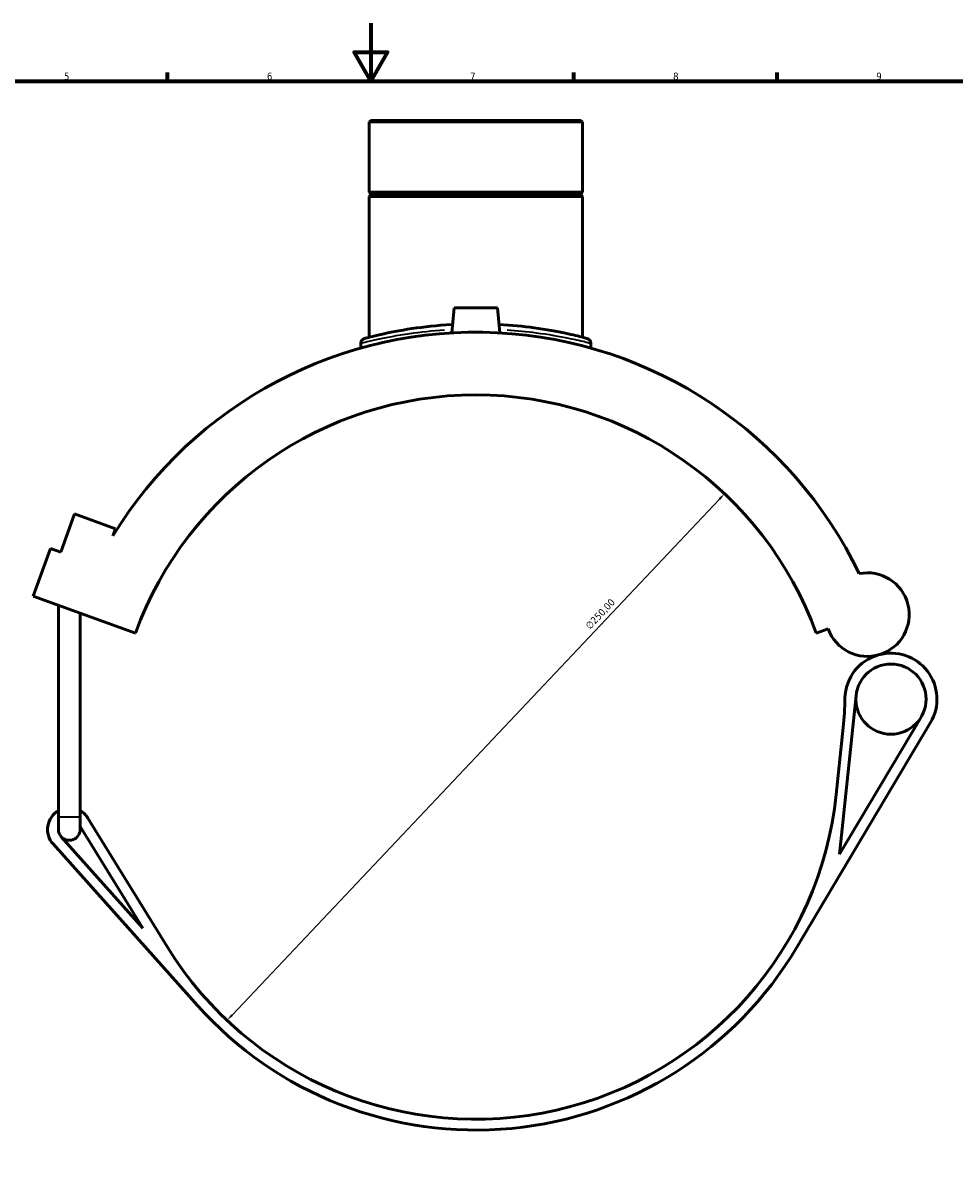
# Model space of a CAD drawing. Header units: millimetres. Extents: x -15 to 1128, y -217 to 1289.
# Tile 5 of 9: x 301 to 622, y 196 to 594. Entities that reach past the tile are written whole.
import ezdxf

# ---------------------------------------------------------------- set-up
doc = ezdxf.new("R2010")
doc.units = ezdxf.units.MM
for name, color, linetype, lineweight in [('Border (ISO)', 7, 'Continuous', 70), ('Dimension (ISO)', 7, 'Continuous', 25), ('Visible (ISO)', 7, 'Continuous', 50), ('Visible Narrow (ISO)', 7, 'Continuous', 35)]:
    doc.layers.add(name, color=color, linetype=linetype, lineweight=lineweight)
doc.styles.add('Note Text (ISO)', font='tahoma.ttf')
doc.dimstyles.new('Default (ISO)', dxfattribs={"dimtxt": 2.5, "dimasz": 2.5, "dimexe": 3.175, "dimexo": 0, "dimgap": 0.762, "dimtad": 1, "dimrnd": 1e-08, "dimzin": 0, "dimtxsty": 'Note Text (ISO)', "dimcen": 0.09, "dimdle": 10, "dimclrd": 256, "dimclre": 256, "dimclrt": 232, "dimazin": 0, "dimtfac": 1.40208, "dimtmove": 0, "dimatfit": 3, "dimfxl": 1, "dimtolj": 1, "dimtzin": 0, "dimlwd": -1, "dimlwe": -1, "dimarcsym": 0})

# ---------------------------------------------------------------- blocks, each defined once
blk = doc.blocks.new('Borders Default Border')
at = {"layer": 'Border (ISO)'}
for p, q in [((350.42, 574), (350.42, 576.9)), ((490.58, 574), (490.58, 576.9)), ((560.67, 574), (560.67, 576.9))]:
    blk.add_line(p, q, dxfattribs=at)
at = {"layer": 'Border (ISO)', "flags": 128}
for points in [[(420.5, 594), (420.5, 574), (414.73, 584), (426.27, 584), (420.5, 574)], [(20, 20), (20, 574), (821, 574), (821, 20), (20, 20)]]:
    blk.add_lwpolyline(points, dxfattribs=at)
at = {"layer": 'Border (ISO)', "color": 232, "true_color": 0xca0064, "char_height": 2.5, "attachment_point": 7, "style": 'Note Text (ISO)'}
for s, insert in [('5', (314.64, 574.35)), ('6', (384.66, 574.35)), ('7', (454.77, 574.4)), ('8', (524.81, 574.34)), ('9', (594.88, 574.35))]:
    blk.add_mtext(s, dxfattribs=dict(at, insert=insert))
blk = doc.blocks.new('*D6')
at = {"layer": 'Defpoints', "color": 0, "transparency": 16777216}
for p in [(542.55, 431.56), (370.91, 249.8)]:
    blk.add_point(p, dxfattribs=at)
at = {"layer": 'Dimension (ISO)', "transparency": 16777216}
blk.add_line((372.62, 251.61), (540.84, 429.74), dxfattribs=at)
for points in [[(540.53, 430.03), (541.14, 429.46), (542.55, 431.56)], [(372.32, 251.9), (372.93, 251.33), (370.91, 249.8)]]:
    blk.add_solid(points, dxfattribs=at)
at = {"layer": 'Dimension (ISO)', "color": 232, "true_color": 0xca0064, "transparency": 16777216, "insert": (494.29, 386.24), "char_height": 2.5, "attachment_point": 1, "rotation": 46.6398, "style": 'Note Text (ISO)'}
blk.add_mtext('\\A1;∅250,00', dxfattribs=at)

msp = doc.modelspace()

# ---------------------------------------------------------------- linework, layer by layer
at = {"layer": 'Visible (ISO)'}
for p, q in [((420.471, 560.427), (419.905, 559.861)), ((493.558, 559.861), (419.905, 559.861)), ((419.905, 559.861), (419.905, 535.594)), ((420.471, 560.427), (492.991, 560.427)), ((492.991, 560.427), (493.558, 559.861)), ((493.558, 559.861), (493.558, 535.594)), ((419.905, 535.594), (493.558, 535.594)), ((420.405, 535.094), (419.905, 535.594)), ((420.405, 534.594), (419.905, 534.094)), ((493.558, 534.094), (419.905, 534.094)), ((419.905, 534.094), (419.905, 485.571)), ((420.405, 535.094), (493.058, 535.094)), ((420.405, 535.094), (420.405, 534.594)), ((493.058, 534.594), (420.405, 534.594)), ((493.058, 535.094), (493.558, 535.594)), ((493.058, 535.094), (493.058, 534.594)), ((493.058, 534.594), (493.558, 534.094)), ((493.558, 534.094), (493.558, 485.571)), ((449.231, 495.677), (448.478, 487.07)), ((464.231, 495.677), (449.231, 495.677)), ((464.231, 495.677), (464.984, 487.07)), ((417.072, 483.52), (417.072, 481.837)), ((496.39, 483.52), (496.39, 481.837)), ((313.54, 411.418), (318.329, 424.573)), ((318.329, 424.573), (332.424, 419.443)), ((332.424, 419.443), (331.533, 416.994)), ((304.031, 396.256), (310.017, 412.7)), ((310.017, 412.7), (313.54, 411.418)), ((304.031, 396.256), (339.27, 383.43)), ((312.737, 320.077), (312.737, 393.087)), ((320.237, 320.077), (320.237, 390.357)), ((574.193, 383.43), (578.259, 384.91)), ((582.233, 307.162), (587.907, 361.919)), ((610.371, 354.478), (582.233, 307.162)), ((567.392, 274.869), (613.594, 352.561)), ((583.462, 350.918), (581.066, 327.794)), ((312.737, 320.077), (312.737, 315.677)), ((320.237, 315.677), (320.237, 320.077)), ((350.327, 275.079), (322.872, 319.613)), ((320.237, 316.74), (341.912, 281.583)), ((310.894, 310.681), (360.707, 254.91)), ((341.912, 281.583), (313.691, 313.179))]:
    msp.add_line(p, q, dxfattribs=at)
msp.add_circle((599.958, 360.67), 12.115, dxfattribs=at)
for centre, radius, start, end in [((456.731, 340.677), 146.625, 25.58008, 148.63512), ((418.772, 483.52), 1.7, 104.88203, 180), ((494.691, 483.52), 1.7, 0, 75.11797), ((456.731, 340.677), 125, 20, 160), ((591.812, 389.843), 14.423, 200, 101.30588), ((599.958, 360.67), 15.865, 105.60145, 178.72626), ((599.958, 360.67), 15.865, 329.2607, 105.60145), ((459.127, 363.802), 125, 354.08409, 358.72626), ((456.731, 340.677), 125, 211.6539, 354.08409), ((316.487, 315.677), 7.5, 120, 221.77072), ((316.487, 315.677), 7.5, 31.6539, 60), ((316.487, 315.677), 3.75, 180, 221.77072), ((316.487, 315.677), 3.75, 221.77072, 0), ((456.731, 340.677), 128.75, 221.77072, 329.2607)]:
    msp.add_arc(centre, radius, start, end, dxfattribs=at)
for points, knots in [([(448.731, 489.963), (448.587, 489.955), (448.443, 489.947), (443.421, 489.664), (438.778, 489.153), (430.426, 487.909), (426.776, 487.172), (421.042, 485.887), (419.142, 485.376), (418.405, 485.181), (418.336, 485.163), (418.337, 485.164)], [18.8198765, 18.8198765, 18.8198765, 18.8198765, 18.8638605, 18.8638605, 20.3537314, 20.3537314, 21.9198591, 21.9198591, 23.6299791, 23.6299791, 24.0270146, 24.0270146, 24.0270146, 24.0270146]), ([(495.127, 485.163), (495.127, 485.163), (494.597, 485.306), (492.302, 485.89), (490.29, 486.387), (484.74, 487.561), (481.059, 488.245), (473.145, 489.321), (469.021, 489.731), (464.731, 489.962)], [12.0135072, 12.0135072, 12.0135072, 12.0135072, 13.105008, 13.105008, 14.4372604, 14.4372604, 15.9131143, 15.9131143, 17.2206446, 17.2206446, 17.2206446, 17.2206446])]:
    msp.add_open_spline(points, degree=3, knots=knots, dxfattribs=at)
at = {"layer": 'Visible Narrow (ISO)'}
msp.add_line((312.784, 320.077), (320.191, 320.077), dxfattribs=at)
msp.add_arc((494.691, 483.52), 1.7, 3.7559, 71.36207, dxfattribs=at)
for points, knots in [([(417.165, 483.544), (417.198, 483.552), (417.238, 483.562), (417.905, 483.731), (419.868, 484.236), (425.79, 485.507), (429.561, 486.235), (437.607, 487.382), (441.67, 487.829), (445.95, 488.117)], [-23.7660916, -23.7660916, -23.7660916, -23.7660916, -23.6299791, -23.6299791, -21.9198591, -21.9198591, -20.3537314, -20.3537314, -19.0694781, -19.0694781, -19.0694781, -19.0694781]), ([(467.511, 488.115), (471.037, 487.878), (474.418, 487.536), (481.859, 486.568), (485.661, 485.891), (491.394, 484.73), (493.472, 484.239), (495.588, 483.724), (496.099, 483.595), (496.297, 483.544)], [-16.971043, -16.971043, -16.971043, -16.971043, -15.9131143, -15.9131143, -14.4372604, -14.4372604, -13.105008, -13.105008, -12.2744302, -12.2744302, -12.2744302, -12.2744302])]:
    msp.add_open_spline(points, degree=3, knots=knots, dxfattribs=at)

# ---------------------------------------------------------------- block references
msp.add_blockref('Borders Default Border', (0, 0))

# ---------------------------------------------------------------- dimensions: what is measured, and where the dimension line sits
at = {"layer": 'Dimension (ISO)'}
dim = msp.add_diameter_dim_2p(p1=(370.908, 249.796), p2=(542.554, 431.559), dimstyle='Default (ISO)', override={"dimdec": 2, "dimlfac": 1, "dimtp": 0, "dimtm": 0, "dimtdec": 2, "dimatfit": 2}, dxfattribs=at)
dim.commit()
dim.dimension.update_dxf_attribs({"geometry": '*D6', "text_midpoint": (501.595, 388.185), "dimtype": 163})

doc.saveas('drawing.dxf')
